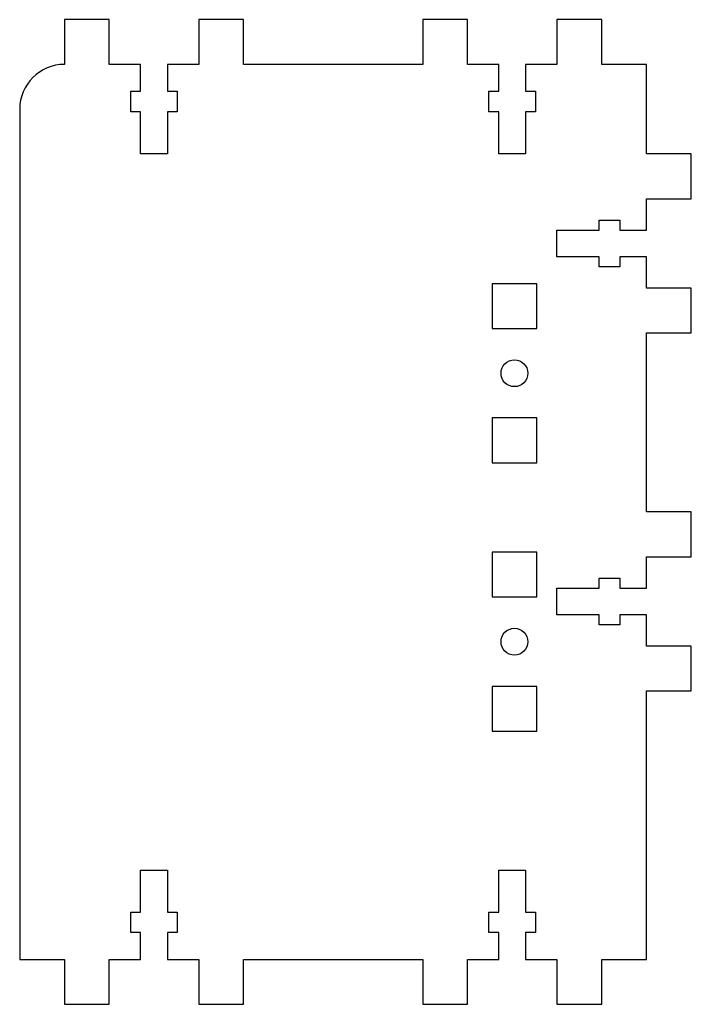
# Model space of a CAD drawing. Header units: millimetres. Extents: x -237 to -162, y -77 to 33.
import ezdxf

# ---------------------------------------------------------------- set-up
doc = ezdxf.new("R2010")
doc.units = ezdxf.units.MM

msp = doc.modelspace()

# ---------------------------------------------------------------- linework, layer by layer
at = {"color": 7, "linetype": 'Continuous', "lineweight": 25}
for p, q in [((-226.8, 32.53), (-231.8, 32.53)), ((-231.8, 32.53), (-231.8, 27.53)), ((-226.8, 27.53), (-226.8, 32.53)), ((-216.8, 32.53), (-216.8, 27.53)), ((-211.8, 32.53), (-216.8, 32.53)), ((-211.8, 27.53), (-211.8, 32.53)), ((-191.8, 32.53), (-191.8, 27.53)), ((-186.8, 32.53), (-191.8, 32.53)), ((-186.8, 27.53), (-186.8, 32.53)), ((-176.8, 32.53), (-176.8, 27.53)), ((-171.8, 32.53), (-176.8, 32.53)), ((-171.8, 27.53), (-171.8, 32.53)), ((-223.3, 27.53), (-226.8, 27.53)), ((-223.3, 24.53), (-223.3, 27.53)), ((-220.3, 27.53), (-220.3, 24.53)), ((-216.8, 27.53), (-220.3, 27.53)), ((-191.8, 27.53), (-211.8, 27.53)), ((-183.3, 27.53), (-186.8, 27.53)), ((-183.3, 24.53), (-183.3, 27.53)), ((-180.3, 27.53), (-180.3, 24.53)), ((-176.8, 27.53), (-180.3, 27.53)), ((-166.8, 27.53), (-171.8, 27.53)), ((-166.8, 17.53), (-166.8, 27.53)), ((-224.4, 24.53), (-223.3, 24.53)), ((-224.4, 22.23), (-224.4, 24.53)), ((-220.3, 24.53), (-219.2, 24.53)), ((-219.2, 24.53), (-219.2, 22.23)), ((-184.4, 24.53), (-183.3, 24.53)), ((-184.4, 22.23), (-184.4, 24.53)), ((-180.3, 24.53), (-179.2, 24.53)), ((-179.2, 24.53), (-179.2, 22.23)), ((-236.8, 22.53), (-236.8, -72.47)), ((-223.3, 22.23), (-224.4, 22.23)), ((-223.3, 17.53), (-223.3, 22.23)), ((-220.3, 22.23), (-220.3, 17.53)), ((-219.2, 22.23), (-220.3, 22.23)), ((-183.3, 22.23), (-184.4, 22.23)), ((-183.3, 17.53), (-183.3, 22.23)), ((-180.3, 22.23), (-180.3, 17.53)), ((-179.2, 22.23), (-180.3, 22.23)), ((-220.3, 17.53), (-223.3, 17.53)), ((-180.3, 17.53), (-183.3, 17.53)), ((-161.8, 17.53), (-166.8, 17.53)), ((-161.8, 12.53), (-161.8, 17.53)), ((-166.8, 12.53), (-161.8, 12.53)), ((-166.8, 9.03), (-166.8, 12.53)), ((-172.1, 10.13), (-169.8, 10.13)), ((-172.1, 9.03), (-172.1, 10.13)), ((-169.8, 10.13), (-169.8, 9.03)), ((-176.8, 9.03), (-172.1, 9.03)), ((-176.8, 6.03), (-176.8, 9.03)), ((-169.8, 9.03), (-166.8, 9.03)), ((-172.1, 6.03), (-176.8, 6.03)), ((-172.1, 4.93), (-172.1, 6.03)), ((-169.8, 6.03), (-169.8, 4.93)), ((-166.8, 6.03), (-169.8, 6.03)), ((-166.8, 2.53), (-166.8, 6.03)), ((-169.8, 4.93), (-172.1, 4.93)), ((-179.05, 3.03), (-184.05, 3.03)), ((-184.05, 3.03), (-184.05, -1.97)), ((-179.05, -1.97), (-179.05, 3.03)), ((-161.8, 2.53), (-166.8, 2.53)), ((-161.8, -2.47), (-161.8, 2.53)), ((-184.05, -1.97), (-179.05, -1.97)), ((-166.8, -2.47), (-161.8, -2.47)), ((-166.8, -22.47), (-166.8, -2.47)), ((-184.05, -11.97), (-184.05, -16.97)), ((-179.05, -11.97), (-184.05, -11.97)), ((-179.05, -16.97), (-179.05, -11.97)), ((-184.05, -16.97), (-179.05, -16.97)), ((-161.8, -22.47), (-166.8, -22.47)), ((-161.8, -27.47), (-161.8, -22.47)), ((-179.05, -26.97), (-184.05, -26.97)), ((-184.05, -26.97), (-184.05, -31.97)), ((-179.05, -31.97), (-179.05, -26.97)), ((-166.8, -27.47), (-161.8, -27.47)), ((-166.8, -30.97), (-166.8, -27.47)), ((-172.1, -29.87), (-169.8, -29.87)), ((-172.1, -30.97), (-172.1, -29.87)), ((-169.8, -29.87), (-169.8, -30.97)), ((-176.8, -30.97), (-172.1, -30.97)), ((-176.8, -33.97), (-176.8, -30.97)), ((-169.8, -30.97), (-166.8, -30.97)), ((-184.05, -31.97), (-179.05, -31.97)), ((-172.1, -33.97), (-176.8, -33.97)), ((-172.1, -35.07), (-172.1, -33.97)), ((-169.8, -33.97), (-169.8, -35.07)), ((-166.8, -33.97), (-169.8, -33.97)), ((-166.8, -37.47), (-166.8, -33.97)), ((-169.8, -35.07), (-172.1, -35.07)), ((-161.8, -37.47), (-166.8, -37.47)), ((-161.8, -42.47), (-161.8, -37.47)), ((-184.05, -41.97), (-184.05, -46.97)), ((-179.05, -41.97), (-184.05, -41.97)), ((-179.05, -46.97), (-179.05, -41.97)), ((-166.8, -42.47), (-161.8, -42.47)), ((-166.8, -72.47), (-166.8, -42.47)), ((-184.05, -46.97), (-179.05, -46.97)), ((-223.3, -62.47), (-220.3, -62.47)), ((-223.3, -67.17), (-223.3, -62.47)), ((-220.3, -62.47), (-220.3, -67.17)), ((-183.3, -62.47), (-180.3, -62.47)), ((-183.3, -67.17), (-183.3, -62.47)), ((-180.3, -62.47), (-180.3, -67.17)), ((-224.4, -67.17), (-223.3, -67.17)), ((-224.4, -69.47), (-224.4, -67.17)), ((-220.3, -67.17), (-219.2, -67.17)), ((-219.2, -67.17), (-219.2, -69.47)), ((-184.4, -67.17), (-183.3, -67.17)), ((-184.4, -69.47), (-184.4, -67.17)), ((-180.3, -67.17), (-179.2, -67.17)), ((-179.2, -67.17), (-179.2, -69.47)), ((-223.3, -69.47), (-224.4, -69.47)), ((-223.3, -72.47), (-223.3, -69.47)), ((-220.3, -69.47), (-220.3, -72.47)), ((-219.2, -69.47), (-220.3, -69.47)), ((-183.3, -69.47), (-184.4, -69.47)), ((-183.3, -72.47), (-183.3, -69.47)), ((-180.3, -69.47), (-180.3, -72.47)), ((-179.2, -69.47), (-180.3, -69.47)), ((-236.8, -72.47), (-231.8, -72.47)), ((-231.8, -72.47), (-231.8, -77.47)), ((-226.8, -72.47), (-223.3, -72.47)), ((-226.8, -77.47), (-226.8, -72.47)), ((-220.3, -72.47), (-216.8, -72.47)), ((-216.8, -72.47), (-216.8, -77.47)), ((-211.8, -72.47), (-191.8, -72.47)), ((-211.8, -77.47), (-211.8, -72.47)), ((-191.8, -72.47), (-191.8, -77.47)), ((-186.8, -72.47), (-183.3, -72.47)), ((-186.8, -77.47), (-186.8, -72.47)), ((-180.3, -72.47), (-176.8, -72.47)), ((-176.8, -72.47), (-176.8, -77.47)), ((-171.8, -72.47), (-166.8, -72.47)), ((-171.8, -77.47), (-171.8, -72.47)), ((-231.8, -77.47), (-226.8, -77.47)), ((-216.8, -77.47), (-211.8, -77.47)), ((-191.8, -77.47), (-186.8, -77.47)), ((-176.8, -77.47), (-171.8, -77.47))]:
    msp.add_line(p, q, dxfattribs=at)
for centre in [(-181.55, -6.97), (-181.55, -36.97)]:
    msp.add_circle(centre, 1.5, dxfattribs=at)
msp.add_arc((-231.8, 22.53), 5, 90, 180, dxfattribs=at)

doc.saveas('drawing.dxf')
